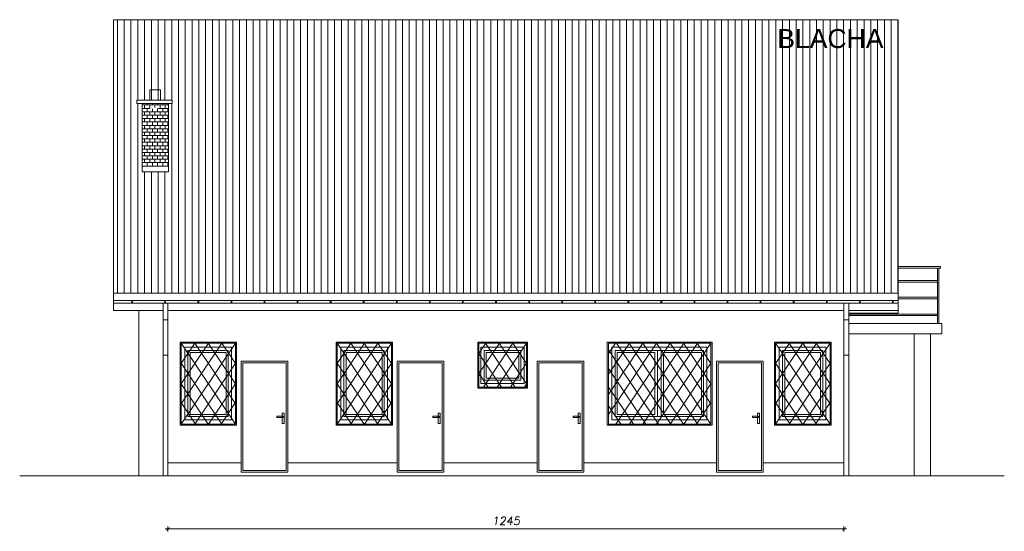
# Model space of a CAD drawing. Header units: inches. Extents: x 111248 to 120171, y 75504 to 76462.
# Tile 1 of 3: x 111248 to 113062, y 75514 to 76457. Entities that reach past the tile are written whole.
import ezdxf

# ---------------------------------------------------------------- set-up
doc = ezdxf.new("R2010")
doc.units = ezdxf.units.IN
doc.header["$MEASUREMENT"] = 0
doc.layers.add('NAPISY', color=7, linetype='Continuous', lineweight=5)
doc.layers.add('WIDOK', color=2, linetype='Continuous', lineweight=13)
doc.styles.add('ROMANS', font='romans.shx', dxfattribs={"oblique": 10})
doc.dimstyles.new('100-archon', dxfattribs={"dimtxt": 22, "dimasz": 10, "dimexe": 13, "dimexo": 43, "dimgap": 4, "dimtad": 0, "dimdec": 1, "dimrnd": 0.5, "dimdsep": 46, "dimtxsty": 'ROMANS', "dimblk": 'B-DIM', "dimcen": 0, "dimdle": 12, "dimse1": 1, "dimse2": 1, "dimclrd": 1, "dimclre": 1, "dimclrt": 140, "dimadec": 0, "dimazin": 0, "dimtfac": 1, "dimtdec": 1, "dimtix": 1, "dimtmove": 2, "dimatfit": 3, "dimldrblk": 'DOT', "dimfxl": 1, "dimtvp": 1, "dimtolj": 1, "dimtzin": 0, "dimlwd": 5, "dimarcsym": 0})

# ---------------------------------------------------------------- blocks, each defined once
blk = doc.blocks.new('B-DIM')
at = {"color": 1}
for p, q in [((1.2, 0), (-1.2, 0)), ((0, -1.1), (0, 1.1))]:
    blk.add_line(p, q, dxfattribs=at)
at = {"color": 1, "const_width": 0.3}
blk.add_lwpolyline([(-0.71, -0.71), (0.71, 0.71)], dxfattribs=at)
blk = doc.blocks.new('*D1401')
at = {"layer": 'Defpoints', "color": 0}
for p in [(111521.4, 75658.2), (112766.4, 75640), (111521.4, 75518.2)]:
    blk.add_point(p, dxfattribs=at)
at = {"layer": 'WIDOK', "color": 1, "lineweight": 5}
blk.add_line((112762.4, 75518.2), (111525.4, 75518.2), dxfattribs=at)
at = {"layer": 'WIDOK', "color": 1, "lineweight": 5, "xscale": 4, "yscale": 4, "zscale": 4, "rotation": 180}
blk.add_blockref('B-DIM', (111521.4, 75518.2), dxfattribs=at)
at = {"layer": 'WIDOK', "color": 1, "lineweight": 5, "xscale": 4, "yscale": 4, "zscale": 4}
blk.add_blockref('B-DIM', (112766.4, 75518.2), dxfattribs=at)
at = {"layer": 'WIDOK', "color": 140, "insert": (112143.9, 75533.2), "char_height": 15, "attachment_point": 5, "style": 'ROMANS'}
blk.add_mtext('\\A1;1245', dxfattribs=at)
blk = doc.blocks.new('_Dot')
at = {"color": 0, "linetype": 'ByBlock', "lineweight": -2}
blk.add_line((-0.5, 0), (-1, 0), dxfattribs=at)
at = {"color": 0, "linetype": 'ByBlock', "const_width": 0.5}
blk.add_lwpolyline([(-0.25, 0, 1), (0.25, 0, 1)], format="xyb", close=True, dxfattribs=at)

msp = doc.modelspace()

# ---------------------------------------------------------------- hatches: boundary and pattern name
at = {"layer": 'WIDOK', "lineweight": 0}
h = msp.add_hatch(dxfattribs=at)
h.set_pattern_fill('ANSI31', color=252, scale=100, angle=135)
h.set_pattern_definition([(90, (117290.835, 76215.645), (-12.5, 8e-16), [])])
h.paths.add_polyline_path([(112866.36, 75952.69), (111421.36, 75952.69), (111421.36, 76457.17), (112866.36, 76457.17)])
h.paths.add_polyline_path([(111529.07, 76302.49), (111529.07, 76308.72), (111463.99, 76308.72), (111463.99, 76302.49)])
h.paths.add_polyline_path([(111473.75, 76176.62), (111522.55, 76176.62), (111522.55, 76302.49), (111473.75, 76302.49)])
h = msp.add_hatch(dxfattribs=at)
h.set_pattern_fill('APPIANRN', color=252)
h.set_pattern_definition([(0, (111473.748, 76187.342), (0, 6.25), []), (90, (111473.7477, 76187.342), (-4.75, 6.25), [6.25, -6.25])])
h.paths.add_polyline_path([(111473.75, 76187.34), (111473.75, 76302.49), (111522.55, 76302.49), (111522.55, 76187.34)])
h.paths.add_polyline_path([(111488.26, 76295.32), (111503.04, 76295.32), (111503.04, 76292.53), (111488.26, 76292.53)], flags=16)

# ---------------------------------------------------------------- linework, layer by layer
at = {"layer": 'WIDOK', "color": 7}
for p, q in [((112866.36, 76457.17), (111421.36, 76457.17)), ((112866.36, 75952.69), (111421.36, 75952.69)), ((112866.36, 75939.51), (111421.36, 75939.51)), ((112866.36, 75939.51), (111421.36, 75939.51)), ((112866.36, 75934.51), (111421.36, 75934.51)), ((111512.36, 75921.25), (111421.36, 75921.25)), ((112766.36, 75921.25), (111521.36, 75921.25)), ((112866.36, 75921.25), (112775.36, 75921.25)), ((112092.2, 75777.85), (112092.2, 75862.84)), ((112092.2, 75862.81), (112183.82, 75862.81)), ((112094.2, 75779.87), (112094.2, 75860.84)), ((112094.2, 75860.81), (112181.82, 75860.81)), ((112181.82, 75860.81), (112181.82, 75779.85)), ((112183.82, 75862.81), (112183.82, 75777.85)), ((111512.36, 75838.9), (111521.36, 75838.9)), ((112766.36, 75838.9), (112775.36, 75838.9)), ((112183.82, 75777.85), (112092.2, 75777.85)), ((112181.82, 75779.85), (112094.2, 75779.87))]:
    msp.add_line(p, q, dxfattribs=at)
for points in [[(111421.36, 76185.17), (111421.36, 76457.17)], [(112866.36, 76185.17), (112866.36, 76457.17)], [(111473.75, 76219.01), (111473.75, 76302.49), (111522.55, 76302.49), (111522.55, 76176.62)], [(111421.36, 76200.66), (111421.36, 75921.25), (111512.36, 75921.25)], [(111522.55, 76187.34), (111473.75, 76187.34)], [(112866.36, 76185.17), (112866.36, 76002.24)], [(112866.36, 76002.24), (112866.36, 75916.22), (112775.36, 75916.22)], [(112866.36, 75999.31), (112944.41, 75999.31), (112944.41, 76002.24), (112866.36, 76002.24)], [(112866.36, 75973.29), (112938.54, 75973.29), (112938.54, 75976.22), (112866.36, 75976.22)], [(112866.36, 75942.68), (112938.54, 75942.68), (112938.54, 75945.61), (112866.36, 75945.61)], [(111512.36, 75921.25), (111512.36, 75934.51), (111521.36, 75934.51), (111521.36, 75616.25)], [(112766.36, 75921.25), (112766.36, 75934.51), (112775.36, 75934.51), (112775.36, 75616.25)], [(111521.36, 75616.25), (111467.86, 75616.25), (111467.86, 75921.25)], [(111512.36, 75616.25), (111512.36, 75921.25)], [(111521.36, 75616.25), (111521.36, 75921.25)], [(112766.36, 75616.25), (112766.36, 75921.25)], [(112775.36, 75911.56), (112938.54, 75911.56), (112938.54, 75914.49), (112775.36, 75914.49)], [(111512.36, 75903.87), (111521.36, 75903.87)], [(112766.36, 75903.87), (112775.36, 75903.87)], [(112775.36, 75878.25), (112946.44, 75878.25), (112946.44, 75897.24), (112775.36, 75897.24)], [(111545.68, 75860.81), (111645.96, 75711.46)], [(111645.96, 75860.81), (111545.68, 75711.46)], [(111620.97, 75860.81), (111545.68, 75748.67)], [(111595.99, 75860.81), (111545.68, 75785.89)], [(111571, 75860.81), (111545.68, 75823.1)], [(111552.36, 75853.46), (111638.36, 75853.46), (111638.36, 75719.46), (111552.36, 75719.46), (111552.36, 75853.46)], [(111570.67, 75860.81), (111645.96, 75748.67)], [(111595.65, 75860.81), (111645.96, 75785.89)], [(111620.64, 75860.81), (111645.96, 75823.1)], [(111832.98, 75860.81), (111933.26, 75711.46)], [(111933.26, 75860.81), (111832.98, 75711.46)], [(111908.27, 75860.81), (111832.98, 75748.67)], [(111883.29, 75860.81), (111832.98, 75785.89)], [(111858.3, 75860.81), (111832.98, 75823.1)], [(111839.66, 75853.46), (111925.66, 75853.46), (111925.66, 75719.46), (111839.66, 75719.46), (111839.66, 75853.46)], [(111839.66, 75853.46), (111925.66, 75853.46), (111925.66, 75719.46), (111839.66, 75719.46), (111839.66, 75853.46)], [(111857.97, 75860.81), (111933.26, 75748.67)], [(111882.95, 75860.81), (111933.26, 75785.89)], [(111907.94, 75860.81), (111933.26, 75823.1)], [(112131.85, 75860.81), (112094.2, 75804.74)], [(112106.86, 75860.81), (112094.2, 75841.96)], [(112097.55, 75853.46), (112177.55, 75853.46), (112177.55, 75786.46), (112097.55, 75786.46), (112097.55, 75853.46)], [(112156.83, 75860.81), (112102.49, 75779.87)], [(112106.52, 75860.81), (112160.88, 75779.86)], [(112181.82, 75860.81), (112127.47, 75779.87)], [(112131.51, 75860.81), (112181.82, 75785.89)], [(112156.5, 75860.81), (112181.82, 75823.1)], [(112421.15, 75860.81), (112332.76, 75729.16)], [(112396.17, 75860.81), (112332.76, 75766.38)], [(112371.18, 75860.81), (112332.76, 75803.59)], [(112345.64, 75860.81), (112332.76, 75841.62)], [(112338.83, 75853.46), (112513.83, 75853.46), (112513.83, 75719.46), (112338.83, 75719.46), (112338.83, 75853.46)], [(112446.47, 75860.81), (112346.19, 75711.46)], [(112347.57, 75860.81), (112447.85, 75711.46)], [(112370.63, 75860.81), (112470.91, 75711.46)], [(112471.46, 75860.81), (112371.18, 75711.46)], [(112396.17, 75860.81), (112496.45, 75711.46)], [(112496.45, 75860.81), (112396.17, 75711.46)], [(112421.15, 75860.81), (112521.43, 75711.46)], [(112521.43, 75860.81), (112421.15, 75711.46)], [(112446.14, 75860.81), (112521.43, 75748.67)], [(112471.13, 75860.81), (112521.43, 75785.89)], [(112496.11, 75860.81), (112521.43, 75823.1)], [(112640.56, 75860.81), (112740.84, 75711.46)], [(112740.84, 75860.81), (112640.56, 75711.46)], [(112715.85, 75860.81), (112640.56, 75748.67)], [(112690.87, 75860.81), (112640.56, 75785.89)], [(112665.88, 75860.81), (112640.56, 75823.1)], [(112647.24, 75853.46), (112733.24, 75853.46), (112733.24, 75719.46), (112647.24, 75719.46), (112647.24, 75853.46)], [(112647.24, 75853.46), (112733.24, 75853.46), (112733.24, 75719.46), (112647.24, 75719.46), (112647.24, 75853.46)], [(112665.55, 75860.81), (112740.84, 75748.67)], [(112690.53, 75860.81), (112740.84, 75785.89)], [(112715.52, 75860.81), (112740.84, 75823.1)], [(112094.2, 75841.96), (112135.89, 75779.86)], [(112332.76, 75848.52), (112424.78, 75711.46)], [(112418.37, 75729.46), (112348.83, 75729.46), (112348.83, 75843.46), (112418.37, 75843.46)], [(112418.37, 75729.46), (112418.37, 75843.46)], [(112434.3, 75843.46), (112503.83, 75843.46), (112503.83, 75729.46), (112434.3, 75729.46)], [(112434.3, 75729.46), (112434.3, 75843.46)], [(111545.68, 75823.6), (111620.97, 75711.46)], [(111645.96, 75823.6), (111570.67, 75711.46)], [(111832.98, 75823.6), (111908.27, 75711.46)], [(111933.26, 75823.6), (111857.97, 75711.46)], [(112181.82, 75823.6), (112152.45, 75779.86)], [(112332.76, 75814.16), (112401.72, 75711.46)], [(112521.43, 75823.6), (112446.14, 75711.46)], [(112640.56, 75823.6), (112715.85, 75711.46)], [(112740.84, 75823.6), (112665.55, 75711.46)], [(112094.2, 75804.74), (112110.9, 75779.87)], [(111545.68, 75785.57), (111595.44, 75711.46)], [(111645.96, 75785.57), (111596.2, 75711.46)], [(111832.98, 75785.57), (111882.74, 75711.46)], [(111933.26, 75785.57), (111883.5, 75711.46)], [(112181.82, 75785.57), (112177.98, 75779.85)], [(112332.76, 75779.81), (112378.65, 75711.46)], [(112521.43, 75785.57), (112471.68, 75711.46)], [(112640.56, 75785.57), (112690.32, 75711.46)], [(112740.84, 75785.57), (112691.08, 75711.46)], [(111545.68, 75751.22), (111572.37, 75711.46)], [(111645.96, 75751.22), (111619.27, 75711.46)], [(111832.98, 75751.22), (111859.67, 75711.46)], [(111933.26, 75751.22), (111906.57, 75711.46)], [(112332.76, 75745.46), (112355.59, 75711.46)], [(112521.43, 75751.22), (112494.74, 75711.46)], [(112640.56, 75751.22), (112667.25, 75711.46)], [(112740.84, 75751.22), (112714.15, 75711.46)], [(111521.36, 75640.04), (111656.36, 75640.04)], [(111742.36, 75640.04), (111943.66, 75640.04)], [(112029.66, 75640.04), (112201.55, 75640.04)], [(112287.55, 75640.04), (112531.83, 75640.04)], [(112617.83, 75640.04), (112766.36, 75640.04)], [(111248.41, 75616.25), (113061.7, 75616.25)]]:
    msp.add_lwpolyline(points, dxfattribs=at)
for points in [[(111488.38, 76308.72), (111507.99, 76308.72), (111507.99, 76327.76), (111488.38, 76327.76)], [(111463.99, 76302.49), (111529.07, 76302.49), (111529.07, 76308.72), (111463.99, 76308.72)], [(111473.75, 76176.62), (111522.55, 76176.62), (111522.55, 76302.49), (111473.75, 76302.49)], [(112941.13, 75999.31), (112938.54, 75999.31), (112938.54, 75897.24), (112941.13, 75897.24)], [(111456.29, 75939.51), (111454.84, 75939.51), (111454.84, 75934.51), (111456.29, 75934.51)], [(111517.2, 75939.51), (111515.75, 75939.51), (111515.75, 75934.51), (111517.2, 75934.51)], [(111578.11, 75939.51), (111576.66, 75939.51), (111576.66, 75934.51), (111578.11, 75934.51)], [(111639.02, 75939.51), (111637.57, 75939.51), (111637.57, 75934.51), (111639.02, 75934.51)], [(111699.93, 75939.51), (111698.48, 75939.51), (111698.48, 75934.51), (111699.93, 75934.51)], [(111760.84, 75939.51), (111759.4, 75939.51), (111759.4, 75934.51), (111760.84, 75934.51)], [(111821.75, 75939.51), (111820.31, 75939.51), (111820.31, 75934.51), (111821.75, 75934.51)], [(111882.66, 75939.51), (111881.22, 75939.51), (111881.22, 75934.51), (111882.66, 75934.51)], [(111943.57, 75939.51), (111942.13, 75939.51), (111942.13, 75934.51), (111943.57, 75934.51)], [(112004.48, 75939.51), (112003.04, 75939.51), (112003.04, 75934.51), (112004.48, 75934.51)], [(112065.39, 75939.51), (112063.95, 75939.51), (112063.95, 75934.51), (112065.39, 75934.51)], [(112126.3, 75939.51), (112124.86, 75939.51), (112124.86, 75934.51), (112126.3, 75934.51)], [(112187.21, 75939.51), (112185.77, 75939.51), (112185.77, 75934.51), (112187.21, 75934.51)], [(112248.12, 75939.51), (112246.68, 75939.51), (112246.68, 75934.51), (112248.12, 75934.51)], [(112309.03, 75939.51), (112307.59, 75939.51), (112307.59, 75934.51), (112309.03, 75934.51)], [(112369.94, 75939.51), (112368.5, 75939.51), (112368.5, 75934.51), (112369.94, 75934.51)], [(112430.85, 75939.51), (112429.41, 75939.51), (112429.41, 75934.51), (112430.85, 75934.51)], [(112491.76, 75939.51), (112490.32, 75939.51), (112490.32, 75934.51), (112491.76, 75934.51)], [(112552.67, 75939.51), (112551.23, 75939.51), (112551.23, 75934.51), (112552.67, 75934.51)], [(112613.58, 75939.51), (112612.14, 75939.51), (112612.14, 75934.51), (112613.58, 75934.51)], [(112674.49, 75939.51), (112673.05, 75939.51), (112673.05, 75934.51), (112674.49, 75934.51)], [(112735.4, 75939.51), (112733.96, 75939.51), (112733.96, 75934.51), (112735.4, 75934.51)], [(112796.31, 75939.51), (112794.87, 75939.51), (112794.87, 75934.51), (112796.31, 75934.51)], [(112857.22, 75939.51), (112855.78, 75939.51), (112855.78, 75934.51), (112857.22, 75934.51)], [(112925.57, 75878.25), (112895.76, 75878.25), (112895.76, 75616.25), (112925.57, 75616.25)], [(111543.68, 75862.81), (111647.96, 75862.81), (111647.96, 75709.46), (111543.68, 75709.46)], [(111545.68, 75860.81), (111645.96, 75860.81), (111645.96, 75711.46), (111545.68, 75711.46)], [(111830.98, 75862.81), (111935.26, 75862.81), (111935.26, 75709.46), (111830.98, 75709.46)], [(111832.98, 75860.81), (111933.26, 75860.81), (111933.26, 75711.46), (111832.98, 75711.46)], [(112330.5, 75862.81), (112523.43, 75862.81), (112523.43, 75709.46), (112330.5, 75709.46)], [(112332.76, 75860.81), (112521.43, 75860.81), (112521.43, 75711.46), (112332.76, 75711.46)], [(112638.56, 75862.81), (112742.84, 75862.81), (112742.84, 75709.46), (112638.56, 75709.46)], [(112640.56, 75860.81), (112740.84, 75860.81), (112740.84, 75711.46), (112640.56, 75711.46)], [(111558.36, 75847.46), (111632.36, 75847.46), (111632.36, 75725.46), (111558.36, 75725.46)], [(111562.36, 75843.46), (111628.36, 75843.46), (111628.36, 75729.46), (111562.36, 75729.46)], [(111845.66, 75847.46), (111919.66, 75847.46), (111919.66, 75725.46), (111845.66, 75725.46)], [(111845.66, 75847.46), (111919.66, 75847.46), (111919.66, 75725.46), (111845.66, 75725.46)], [(111849.66, 75843.46), (111915.66, 75843.46), (111915.66, 75729.46), (111849.66, 75729.46)], [(111849.66, 75843.46), (111915.66, 75843.46), (111915.66, 75729.46), (111849.66, 75729.46)], [(112103.55, 75847.46), (112171.55, 75847.46), (112171.55, 75792.46), (112103.55, 75792.46)], [(112107.55, 75843.46), (112167.55, 75843.46), (112167.55, 75796.46), (112107.55, 75796.46)], [(112344.83, 75847.46), (112507.83, 75847.46), (112507.83, 75725.46), (112344.83, 75725.46)], [(112422.79, 75847.46), (112429.88, 75847.46), (112429.88, 75725.46), (112422.79, 75725.46)], [(112653.24, 75847.46), (112727.24, 75847.46), (112727.24, 75725.46), (112653.24, 75725.46)], [(112653.24, 75847.46), (112727.24, 75847.46), (112727.24, 75725.46), (112653.24, 75725.46)], [(112657.24, 75843.46), (112723.24, 75843.46), (112723.24, 75729.46), (112657.24, 75729.46)], [(112657.24, 75843.46), (112723.24, 75843.46), (112723.24, 75729.46), (112657.24, 75729.46)], [(111656.36, 75622.71), (111742.36, 75622.71), (111742.36, 75827.71), (111656.36, 75827.71)], [(111659.36, 75625.71), (111739.36, 75625.71), (111739.36, 75824.71), (111659.36, 75824.71)], [(111943.66, 75622.71), (112029.66, 75622.71), (112029.66, 75827.71), (111943.66, 75827.71)], [(111946.66, 75625.71), (112026.66, 75625.71), (112026.66, 75824.71), (111946.66, 75824.71)], [(112201.55, 75622.71), (112287.55, 75622.71), (112287.55, 75827.71), (112201.55, 75827.71)], [(112204.55, 75625.71), (112284.55, 75625.71), (112284.55, 75824.71), (112204.55, 75824.71)], [(112531.83, 75622.71), (112617.83, 75622.71), (112617.83, 75827.71), (112531.83, 75827.71)], [(112534.83, 75625.71), (112614.83, 75625.71), (112614.83, 75824.71), (112534.83, 75824.71)], [(111733.63, 75726.43), (111722.23, 75726.43), (111722.23, 75723.94), (111733.63, 75723.94)], [(111735.41, 75731.44), (111731.85, 75731.44), (111731.85, 75712.78), (111735.41, 75712.78)], [(112020.93, 75726.43), (112009.53, 75726.43), (112009.53, 75723.94), (112020.93, 75723.94)], [(112022.71, 75731.44), (112019.15, 75731.44), (112019.15, 75712.78), (112022.71, 75712.78)], [(112278.82, 75726.43), (112267.42, 75726.43), (112267.42, 75723.94), (112278.82, 75723.94)], [(112280.6, 75731.44), (112277.04, 75731.44), (112277.04, 75712.78), (112280.6, 75712.78)], [(112609.1, 75726.43), (112597.7, 75726.43), (112597.7, 75723.94), (112609.1, 75723.94)], [(112610.88, 75731.44), (112607.32, 75731.44), (112607.32, 75712.78), (112610.88, 75712.78)]]:
    msp.add_lwpolyline(points, close=True, dxfattribs=at)

# ---------------------------------------------------------------- texts
at = {"layer": 'NAPISY', "color": 7, "linetype": 'Continuous', "insert": (112839.22, 76439.84), "char_height": 35, "width": 2154.4426, "attachment_point": 3, "style": 'ROMANS'}
msp.add_mtext('\\pxt1.9996;{\\fArial|b0|i0|c238|p34;\\Q0;BLACHA}', dxfattribs=at)

# ---------------------------------------------------------------- dimensions: what is measured, and where the dimension line sits
at = {"layer": 'WIDOK', "color": 7}
dim = msp.add_linear_dim(base=(111521.36, 75518.22), p1=(112766.36, 75640.04), p2=(111521.36, 75658.24), dimstyle='100-archon', override={"dimtxt": 15, "dimasz": 4, "dimfxl": 15, "dimfxlon": 1, "dimarcsym": 2}, dxfattribs=at)
dim.commit()
dim.dimension.update_dxf_attribs({"geometry": '*D1401', "text_midpoint": (112143.86, 75533.22)})

doc.saveas('drawing.dxf')
